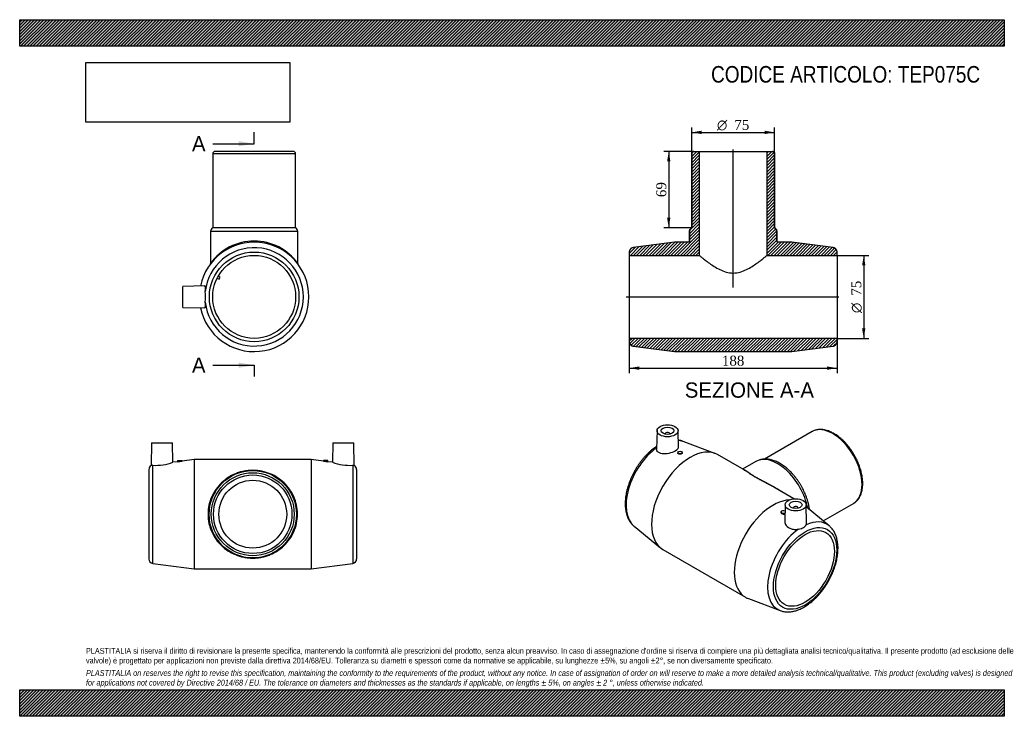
# Model space of a CAD drawing. Header units: millimetres. Extents: x 0 to 891, y 0 to 630.
import ezdxf
from ezdxf.enums import TextEntityAlignment as Align
from ezdxf.lldxf.tags import DXFTag

# ---------------------------------------------------------------- set-up
doc = ezdxf.new("R2010")
doc.units = ezdxf.units.MM
doc.header["$LTSCALE"] = 3
for name, color, linetype in [('Default', 7, 'Continuous'), ('DV4_Default', 7, 'Continuous'), ('TEP075C', 7, 'Continuous')]:
    doc.layers.add(name, color=color, linetype=linetype)
doc.styles.add('SEACAD_Solid_Edge_ANSI', font='seans.ttf')
doc.styles.add('SEACAD_Solid_Edge_ANSI1_Symbols', font='semeca1.ttf')
doc.styles.add('SEACAD_Times_New_Roman', font='times.ttf')
tags = doc.linetypes.add('CENTER2', pattern=[28.575, 19.05, -3.175, 3.175, -3.175]).pattern_tags.tags
tags[10:11] = [DXFTag(74, 4), DXFTag(75, 0), DXFTag(340, '0'), DXFTag(46, 0.0), DXFTag(50, 0.0), DXFTag(44, 0.0), DXFTag(45, 0.0)]
tags[8:9] = [DXFTag(74, 4), DXFTag(75, 0), DXFTag(340, '0'), DXFTag(46, 0.0), DXFTag(50, 0.0), DXFTag(44, 0.0), DXFTag(45, 0.0)]
tags[6:7] = [DXFTag(74, 4), DXFTag(75, 0), DXFTag(340, '0'), DXFTag(46, 0.0), DXFTag(50, 0.0), DXFTag(44, 0.0), DXFTag(45, 0.0)]
tags[4:5] = [DXFTag(74, 4), DXFTag(75, 0), DXFTag(340, '0'), DXFTag(46, 0.0), DXFTag(50, 0.0), DXFTag(44, 0.0), DXFTag(45, 0.0)]
doc.dimstyles.new('ANSImm', dxfattribs={"dimtxt": 9, "dimasz": 9, "dimexe": 4.5, "dimexo": 0, "dimgap": 2.25, "dimtad": 1, "dimlfac": 1.000001, "dimdsep": 46, "dimtxsty": 'SEACAD_Times_New_Roman', "dimblk1": '_SE_FILLED', "dimblk2": '_SE_FILLED', "dimsah": 1, "dimcen": 4.5, "dimazin": 0, "dimtfac": 0.85, "dimtdec": 3, "dimtofl": 0, "dimtmove": 0, "dimatfit": 3, "dimfxl": 1, "dimarcsym": 0})
picture_1 = doc.add_image_def('image1.jpg', size_in_pixel=(4302, 1260))

# ---------------------------------------------------------------- blocks, each defined once
blk = doc.blocks.new('SE')
at = {"layer": 'TEP075C', "color": 7, "linetype": 'Continuous'}
for p, q in [((119.41, 247.26), (119.06, 226.85)), ((119.41, 247.26), (138.41, 247.26)), ((138.72, 229.7), (138.41, 247.26)), ((283.41, 247.26), (283.11, 229.7)), ((283.41, 247.26), (302.41, 247.26)), ((302.77, 226.85), (302.41, 247.26)), ((157.91, 232.26), (146.89, 230.79)), ((157.91, 232.26), (157.91, 133.26)), ((263.91, 232.26), (157.91, 232.26)), ((263.91, 232.26), (263.91, 133.26)), ((274.94, 230.79), (263.91, 232.26)), ((116.91, 223.29), (116.91, 142.22)), ((120.39, 138.26), (120.39, 226.98)), ((142.94, 230.26), (138.71, 229.7)), ((142.91, 231.26), (146.91, 231.26)), ((142.91, 231.26), (142.91, 230.26)), ((146.91, 230.79), (146.91, 231.26)), ((278.91, 231.26), (274.91, 231.26)), ((274.91, 231.26), (274.91, 230.79)), ((283.11, 229.7), (278.89, 230.26)), ((278.91, 230.26), (278.91, 231.26)), ((301.44, 226.98), (301.44, 138.26)), ((304.91, 223.29), (304.91, 142.22)), ((120.39, 138.26), (157.91, 133.26)), ((263.91, 133.26), (301.44, 138.26)), ((157.91, 133.26), (263.91, 133.26))]:
    blk.add_line(p, q, dxfattribs=at)
for radius in [39.5, 37.5, 35.5, 30.7]:
    blk.add_circle((210.91, 182.76), radius, dxfattribs=at)
for centre, radius, start, end in [((120.91, 223.29), 4, 117.25291, 180), ((120.13, 223.18), 3.81, 86.23111, 106.41888), ((122.81, 273.8), 46.88, 267.02895, 289.8322), ((138.44, 279.1), 49.05, 275.2313, 279.94669), ((283.39, 279.1), 49.05, 260.05331, 264.7687), ((299.01, 273.8), 46.88, 250.1678, 272.97105), ((301.69, 223.18), 3.81, 73.58112, 93.76889), ((300.91, 223.29), 4, 0, 62.75798), ((120.91, 142.22), 4, 180, 262.41101), ((300.91, 142.22), 4, 277.58899, 0)]:
    blk.add_arc(centre, radius, start, end, dxfattribs=at)
blk.add_open_spline([(170.41, 182.76), (170.41, 185.57), (170.72, 188.35), (171.89, 193.73), (172.74, 196.28), (174.92, 201.15), (176.23, 203.41), (179.2, 207.58), (180.88, 209.5), (184.49, 212.94), (186.43, 214.48), (190.63, 217.21), (192.86, 218.38), (196.4, 219.84), (197.62, 220.28), (200.14, 221.05), (201.44, 221.38), (204.09, 221.91), (205.43, 222.12), (208.18, 222.39), (209.59, 222.46), (212.37, 222.46), (213.75, 222.38), (216.48, 222.1), (217.85, 221.89), (221.82, 221.08), (224.31, 220.31), (229.06, 218.34), (231.28, 217.16), (235.43, 214.45), (237.37, 212.92), (241, 209.45), (242.66, 207.54), (245.59, 203.42), (246.89, 201.19), (249.07, 196.32), (249.93, 193.74), (251.1, 188.4), (251.41, 185.58), (251.42, 180.03), (251.11, 177.22), (249.96, 171.87), (249.12, 169.32), (246.94, 164.44), (245.64, 162.18), (242.68, 158), (241, 156.07), (237.39, 152.62), (235.45, 151.08), (231.26, 148.34), (229.02, 147.16), (225.47, 145.69), (224.26, 145.26), (221.74, 144.48), (220.43, 144.15), (217.79, 143.62), (216.44, 143.41), (213.7, 143.13), (212.28, 143.06), (209.5, 143.06), (208.12, 143.13), (205.38, 143.41), (204.01, 143.62), (200.03, 144.43), (197.54, 145.2), (192.79, 147.17), (190.56, 148.35), (186.4, 151.06), (184.46, 152.6), (180.84, 156.06), (179.17, 157.97), (176.23, 162.11), (174.94, 164.34), (173.3, 167.98), (172.81, 169.25), (171.96, 171.81), (171.6, 173.12), (170.72, 177.14), (170.41, 179.95), (170.41, 182.76)], degree=3, knots=[0, 0, 0, 0, 0.03125, 0.03125, 0.0625, 0.0625, 0.09375, 0.09375, 0.125, 0.125, 0.15625, 0.15625, 0.1875, 0.1875, 0.203125, 0.203125, 0.21875, 0.21875, 0.234375, 0.234375, 0.25, 0.25, 0.265625, 0.265625, 0.28125, 0.28125, 0.3125, 0.3125, 0.34375, 0.34375, 0.375, 0.375, 0.40625, 0.40625, 0.4375, 0.4375, 0.46875, 0.46875, 0.5, 0.5, 0.53125, 0.53125, 0.5625, 0.5625, 0.59375, 0.59375, 0.625, 0.625, 0.65625, 0.65625, 0.6875, 0.6875, 0.703125, 0.703125, 0.71875, 0.71875, 0.734375, 0.734375, 0.75, 0.75, 0.765625, 0.765625, 0.78125, 0.78125, 0.8125, 0.8125, 0.84375, 0.84375, 0.875, 0.875, 0.90625, 0.90625, 0.9375, 0.9375, 0.953125, 0.953125, 0.96875, 0.96875, 1, 1, 1, 1], dxfattribs=at)
blk = doc.blocks.new('SE1')
at = {"layer": 'TEP075C', "color": 7, "linetype": 'Continuous'}
for p, q in [((576.74, 258.33), (576.38, 241.73)), ((584.23, 255.65), (584.23, 255.15)), ((588.23, 255.15), (588.23, 255.65)), ((596.06, 243.23), (595.73, 258.33)), ((717.04, 257.46), (673.99, 232.61)), ((629.05, 237.78), (600.26, 248.65)), ((595.55, 238.66), (595.55, 237.89)), ((599.55, 238.2), (599.55, 238.66)), ((655.5, 222.76), (631.49, 236.62)), ((666.21, 230.43), (654.22, 223.5)), ((700.62, 196.71), (682.48, 207.19)), ((692.7, 191.37), (692.38, 176.32)), ((700.2, 188.69), (700.2, 188.19)), ((704.2, 188.19), (704.2, 188.69)), ((712.05, 174.77), (711.7, 191.37)), ((732.48, 172.32), (711.74, 189.29)), ((727.14, 176.69), (754.54, 192.51)), ((688.89, 184.77), (688.89, 184.31)), ((555.96, 171.92), (579.77, 152.42)), ((581.99, 150.89), (656.94, 107.61)), ((659.39, 106.46), (688.18, 95.58))]:
    blk.add_line(p, q, dxfattribs=at)
blk.add_arc((592.79, 224.33), 25.43, 72.98291, 82.96649, dxfattribs=at)
for centre, major_axis in [((586.23, 258.26), (-9.5, 0)), ((586.23, 258.26), (-5.75, 0)), ((597.55, 238.66), (2, 0)), ((702.2, 191.31), (9.5, 0)), ((702.2, 191.31), (5.75, 0)), ((710.69, 133.74), (-20.27, -35.1)), ((710.69, 133.74), (-18.75, -32.48))]:
    blk.add_ellipse(centre, major_axis=major_axis, ratio=0.57735, dxfattribs=at)
for centre, major_axis, start_param, end_param in [((735.79, 224.99), (-18.75, 32.48), 3.145451, 6.283185), ((586.23, 255.65), (-2, 0), 2.647628, 6.283185), ((586.23, 255.65), (-2, 0), 0, 0.493965), ((580.2, 209.08), (-22.25, -38.54), 3.235942, 3.404033), ((580.2, 209.08), (-22.25, -38.54), 4.047973, 6.183624), ((606.74, 193.76), (-24.75, -42.87), 3.141593, 6.283185), ((685.96, 196.22), (-19.75, 34.21), 4.165849, 6.283185), ((681.69, 150.48), (-24.75, -42.87), 3.493538, 6.283185), ((702.2, 188.69), (2, 0), 0, 3.635557), ((702.2, 188.69), (2, 0), 5.789221, 6.283185), ((735.79, 224.99), (-18.75, 32.48), 3.141593, 3.145451), ((690.89, 184.77), (-2, 0), 3.708993, 6.283185), ((690.89, 184.77), (-2, 0), 0, 2.549506), ((580.2, 209.08), (-22.25, -38.54), -0.099561, -0.09435), ((708.23, 135.16), (-22.25, -38.54), 3.047243, 3.815832), ((708.23, 135.16), (-22.25, -38.54), 4.03815, 6.377535), ((681.69, 150.48), (-24.75, -42.87), 0, 0.09435)]:
    blk.add_ellipse(centre, major_axis=major_axis, ratio=0.57735, start_param=start_param, end_param=end_param, dxfattribs=at)
for points, knots in [([(754.61, 192.57), (754.69, 192.61), (755.16, 192.86), (756.04, 193.49), (757.16, 194.43), (758.2, 195.51), (759.14, 196.71), (759.98, 198.03), (760.72, 199.45), (761.36, 200.99), (761.89, 202.62), (762.32, 204.35), (762.63, 206.17), (762.82, 208.07), (762.91, 210.03), (762.87, 212.06), (762.73, 214.14), (762.47, 216.26), (762.11, 218.41), (761.63, 220.59), (761.05, 222.79), (760.37, 224.99), (759.58, 227.19), (758.7, 229.39), (757.73, 231.56), (756.67, 233.71), (755.52, 235.82), (754.3, 237.89), (753, 239.9), (751.63, 241.86), (750.2, 243.75), (748.7, 245.56), (747.16, 247.29), (745.56, 248.93), (743.93, 250.47), (742.26, 251.91), (740.56, 253.24), (738.84, 254.45), (737.1, 255.54), (735.35, 256.51), (733.6, 257.35), (731.86, 258.05), (730.12, 258.6), (728.41, 259.02), (726.72, 259.29), (725.07, 259.41), (723.46, 259.38), (721.91, 259.21), (720.42, 258.89), (719.01, 258.43), (717.86, 257.93), (717.29, 257.59), (717.07, 257.46)], [0, 0, 0, 0, 0.00317, 0.022914, 0.042658, 0.062456, 0.08236, 0.102408, 0.122615, 0.142981, 0.163489, 0.184112, 0.20482, 0.225586, 0.246384, 0.267197, 0.288007, 0.308807, 0.329593, 0.350362, 0.371116, 0.391854, 0.412579, 0.433293, 0.453998, 0.474696, 0.495391, 0.516085, 0.53678, 0.557479, 0.578185, 0.598899, 0.619626, 0.640368, 0.661126, 0.681904, 0.702703, 0.723523, 0.744365, 0.765224, 0.786095, 0.806964, 0.827815, 0.848623, 0.869359, 0.88999, 0.910484, 0.930816, 0.950975, 0.97097, 0.990829, 1, 1, 1, 1]), ([(576.43, 244.1), (576.17, 243.92), (575.26, 243.31), (573.75, 242.23), (571.88, 240.75), (570.06, 239.16), (568.26, 237.47), (566.52, 235.68), (564.82, 233.8), (563.18, 231.84), (561.6, 229.8), (560.08, 227.69), (558.63, 225.52), (557.26, 223.29), (555.96, 221.02), (554.75, 218.7), (553.62, 216.35), (552.59, 213.97), (551.65, 211.58), (550.81, 209.17), (550.07, 206.77), (549.43, 204.36), (548.9, 201.97), (548.48, 199.6), (548.17, 197.26), (547.98, 194.95), (547.9, 192.68), (547.94, 190.47), (548.09, 188.31), (548.37, 186.22), (548.77, 184.2), (549.29, 182.27), (549.93, 180.43), (550.69, 178.7), (551.55, 177.08), (552.53, 175.57), (553.6, 174.2), (554.73, 172.99), (555.45, 172.36), (555.84, 172.03)], [0.0303688, 0.0303688, 0.0303688, 0.0303688, 0.0413954, 0.0683817, 0.0953441, 0.1222768, 0.1491776, 0.1760468, 0.2028865, 0.2297002, 0.2564919, 0.2832663, 0.3100281, 0.3367824, 0.3635345, 0.3902892, 0.4170505, 0.4438236, 0.4706138, 0.4974263, 0.5242664, 0.5511387, 0.5780476, 0.6049966, 0.6319878, 0.6590215, 0.6860947, 0.7132005, 0.7403263, 0.7674436, 0.7945196, 0.8215123, 0.8483713, 0.8750419, 0.9014718, 0.9276203, 0.9534657, 0.9790116, 1, 1, 1, 1]), ([(596.06, 243.24), (596.06, 243.05), (596.03, 242.86), (595.69, 241.76), (594.72, 240.82), (591.64, 239.03), (589.62, 238.25), (585.37, 237.28), (583.22, 237.11), (579.5, 237.68), (578, 238.41), (576.73, 240.01), (576.48, 240.62), (576.38, 241.41), (576.38, 241.57), (576.38, 241.72)], [0.3480847, 0.3480847, 0.3480847, 0.3480847, 0.375, 0.375, 0.5, 0.5, 0.625, 0.625, 0.75, 0.75, 0.875, 0.875, 0.9375, 0.9375, 0.952837, 0.952837, 0.952837, 0.952837]), ([(599.55, 238.2), (599.55, 238.2), (599.55, 238.19), (599.54, 237.93), (599.31, 237.66), (598.55, 237.24), (598.03, 237.09), (596.97, 237), (596.47, 237.07), (595.75, 237.39), (595.54, 237.64), (595.55, 237.92)], [0.4964597, 0.4964597, 0.4964597, 0.4964597, 0.5, 0.5, 0.625, 0.625, 0.75, 0.75, 0.875, 0.875, 1, 1, 1, 1]), ([(714.74, 186.85), (714.69, 187.19), (714.54, 188.28), (714.23, 190.11), (713.73, 192.37), (713.13, 194.64), (712.42, 196.91), (711.61, 199.17), (710.71, 201.43), (709.71, 203.66), (708.62, 205.86), (707.44, 208.03), (706.19, 210.15), (704.85, 212.22), (703.45, 214.23), (701.98, 216.17), (700.44, 218.04), (698.85, 219.82), (697.21, 221.52), (695.52, 223.11), (693.8, 224.61), (692.03, 226), (690.24, 227.27), (688.42, 228.42), (686.59, 229.45), (684.74, 230.34), (682.89, 231.1), (681.04, 231.71), (679.21, 232.17), (677.4, 232.48), (675.62, 232.63), (673.88, 232.63), (672.2, 232.48), (670.58, 232.18), (669.04, 231.74), (667.54, 231.15), (666.69, 230.69), (666.2, 230.42)], [0.3026025, 0.3026025, 0.3026025, 0.3026025, 0.3121691, 0.3326553, 0.3531139, 0.3735439, 0.3939466, 0.414325, 0.4346827, 0.4550241, 0.475354, 0.4956771, 0.5159987, 0.5363234, 0.556655, 0.5769987, 0.5973599, 0.6177435, 0.6381544, 0.6585972, 0.6790756, 0.6995923, 0.720148, 0.7407408, 0.7613644, 0.7820069, 0.8026407, 0.8232334, 0.8437433, 0.8641214, 0.8843164, 0.9042829, 0.9239906, 0.9434312, 0.9626214, 0.9816017, 1, 1, 1, 1]), ([(654.37, 223.46), (654.64, 223.47), (654.94, 223.41), (655.84, 223.04), (656.5, 222.63), (658.22, 221.45), (659.25, 220.69), (661.25, 219.33), (662, 218.84), (663.64, 217.81), (664.53, 217.27), (666.47, 216.15), (667.53, 215.57), (669.71, 214.39), (670.85, 213.79), (673.18, 212.57), (674.39, 211.95), (676.81, 210.69), (678.02, 210.06), (681.63, 208.12), (684.04, 206.77), (687.86, 204.41), (689.31, 203.46), (690.71, 202.47)], [0.636581, 0.636581, 0.636581, 0.636581, 0.65625, 0.65625, 0.6875, 0.6875, 0.71875, 0.71875, 0.734375, 0.734375, 0.75, 0.75, 0.765625, 0.765625, 0.78125, 0.78125, 0.796875, 0.796875, 0.8125, 0.8125, 0.84375, 0.84375, 0.8637565, 0.8637565, 0.8637565, 0.8637565]), ([(682.48, 207.19), (681.28, 207.88), (680.08, 208.55), (677.67, 209.86), (676.45, 210.51), (674.03, 211.79), (672.81, 212.43), (670.46, 213.67), (669.32, 214.27), (667.13, 215.47), (666.06, 216.06), (664.1, 217.2), (663.19, 217.74), (661.52, 218.78), (660.75, 219.28), (658.67, 220.66), (657.58, 221.43), (656.22, 222.32), (655.83, 222.57), (655.47, 222.78)], [0.1720128, 0.1720128, 0.1720128, 0.1720128, 0.1875, 0.1875, 0.203125, 0.203125, 0.21875, 0.21875, 0.234375, 0.234375, 0.25, 0.25, 0.265625, 0.265625, 0.28125, 0.28125, 0.3125, 0.3125, 0.3274167, 0.3274167, 0.3274167, 0.3274167]), ([(688.89, 184.31), (688.89, 184.3), (688.89, 184.29), (688.9, 183.93), (689.13, 183.57), (689.88, 183.04), (690.4, 182.87), (690.93, 182.85)], [0.7463242, 0.7463242, 0.7463242, 0.7463242, 0.75, 0.75, 0.875, 0.875, 1, 1, 1, 1]), ([(690.93, 182.85), (691.46, 182.82), (691.97, 182.94), (692.41, 183.21), (692.48, 183.26), (692.54, 183.31)], [0, 0, 0, 0, 0.125, 0.125, 0.151385, 0.151385, 0.151385, 0.151385]), ([(688.17, 95.61), (688.51, 95.47), (689.29, 95.18), (690.74, 94.8), (692.39, 94.51), (694.12, 94.37), (695.89, 94.37), (697.7, 94.51), (699.56, 94.8), (701.44, 95.23), (703.35, 95.81), (705.28, 96.53), (707.21, 97.39), (709.14, 98.39), (711.06, 99.52), (712.97, 100.77), (714.86, 102.15), (716.72, 103.63), (718.55, 105.23), (720.34, 106.93), (722.08, 108.73), (723.77, 110.61), (725.41, 112.58), (726.98, 114.63), (728.5, 116.74), (729.94, 118.92), (731.3, 121.15), (732.59, 123.43), (733.79, 125.75), (734.91, 128.11), (735.94, 130.49), (736.87, 132.88), (737.7, 135.29), (738.43, 137.7), (739.06, 140.1), (739.58, 142.49), (739.99, 144.86), (740.29, 147.2), (740.47, 149.5), (740.54, 151.76), (740.49, 153.97), (740.32, 156.13), (740.03, 158.21), (739.62, 160.22), (739.09, 162.14), (738.44, 163.97), (737.67, 165.69), (736.79, 167.31), (735.81, 168.8), (734.73, 170.16), (733.6, 171.36), (732.87, 171.98), (732.48, 172.3)], [0, 0, 0, 0, 0.011666, 0.030643, 0.049741, 0.069007, 0.088474, 0.108155, 0.128046, 0.148129, 0.168372, 0.188739, 0.209195, 0.229705, 0.250244, 0.270786, 0.291318, 0.311831, 0.332322, 0.352788, 0.37323, 0.393649, 0.41405, 0.434433, 0.454804, 0.475166, 0.495523, 0.515878, 0.536235, 0.556598, 0.57697, 0.597355, 0.617758, 0.638183, 0.658632, 0.679109, 0.699617, 0.720157, 0.740729, 0.761331, 0.781957, 0.802597, 0.823228, 0.843825, 0.864356, 0.884781, 0.905058, 0.925149, 0.945024, 0.964667, 0.984084, 1, 1, 1, 1]), ([(692.38, 176.32), (692.35, 175.03), (692.79, 173.72), (694.71, 171.16), (696.37, 170.07), (699.37, 169.21), (700.44, 169.05), (702.61, 168.98), (703.69, 169.07), (704.74, 169.26)], [0.6473528, 0.6473528, 0.6473528, 0.6473528, 0.75, 0.75, 0.875, 0.875, 0.9375, 0.9375, 1, 1, 1, 1]), ([(704.74, 169.26), (705.58, 169.41), (706.37, 169.56), (707.49, 169.88), (707.86, 170), (708.54, 170.28), (708.86, 170.43), (709.47, 170.78), (709.76, 170.98), (710.28, 171.4), (710.52, 171.62), (710.95, 172.09), (711.14, 172.33), (711.47, 172.81), (711.61, 173.05), (711.72, 173.29)], [0, 0, 0, 0, 0.25, 0.25, 0.375, 0.375, 0.5, 0.5, 0.625, 0.625, 0.75, 0.75, 0.875, 0.875, 1, 1, 1, 1])]:
    blk.add_open_spline(points, degree=3, knots=knots, dxfattribs=at)
blk.add_open_spline([(711.72, 173.29), (711.95, 173.76), (712.06, 174.26), (712.05, 174.77)], degree=3, dxfattribs=at)
blk = doc.blocks.new('SE2')
at = {"layer": 'TEP075C', "color": 7, "linetype": 'Continuous'}
for p, q in [((249.68, 508.83), (174.68, 508.83)), ((174.68, 508.83), (174.68, 441.83)), ((247.68, 510.83), (176.68, 510.83)), ((249.68, 441.83), (249.68, 508.83)), ((251.68, 438.37), (172.68, 438.37)), ((172.68, 438.37), (172.68, 409.51)), ((249.68, 441.83), (174.68, 441.83)), ((251.68, 409.51), (251.68, 438.37)), ((178.75, 396.32), (180.5, 395.38)), ((181.45, 397.14), (179.7, 398.08)), ((180.5, 395.38), (181.45, 397.14)), ((167.61, 389.18), (147.68, 388.83)), ((147.68, 369.83), (147.68, 388.83)), ((147.68, 369.83), (167.61, 369.48))]:
    blk.add_line(p, q, dxfattribs=at)
for radius in [40.53, 37.5]:
    blk.add_circle((212.18, 379.33), radius, dxfattribs=at)
for centre, radius, start, end in [((176.68, 508.83), 2, 90, 180), ((247.68, 508.83), 2, 0, 90), ((176.68, 438.37), 4, 120, 180), ((247.68, 438.37), 4, 0, 60), ((212.18, 379.33), 49.5, 0, 168.60612), ((212.18, 381.33), 48.51, 35.48993, 144.51007), ((212.18, 379.33), 44.5, 186.36894, 173.63106), ((171.74, 409.48), 0.938, 328.29595, 1.72441), ((252.57, 409.46), 0.889, 176.69778, 211.89145), ((91.29, 379.33), 76.82, 356.31564, 3.68436), ((212.18, 379.33), 49.5, 191.39388, 0)]:
    blk.add_arc(centre, radius, start, end, dxfattribs=at)
for points, knots in [([(167.95, 384.27), (168.02, 386.14), (168.07, 387.64), (167.91, 388.94), (167.79, 389.18), (167.61, 389.18)], [0, 0, 0, 0, 0.125, 0.125, 0.1989601, 0.1989601, 0.1989601, 0.1989601]), ([(167.61, 369.49), (167.79, 369.48), (167.91, 369.72), (168.02, 370.61), (168.04, 371.19), (168.02, 372.62), (167.99, 373.45), (167.95, 374.4)], [0.8012472, 0.8012472, 0.8012472, 0.8012472, 0.875, 0.875, 0.9375, 0.9375, 1, 1, 1, 1])]:
    blk.add_open_spline(points, degree=3, knots=knots, dxfattribs=at)
blk = doc.blocks.new('SE4')
at = {"color": 7, "linetype": 'Continuous', "style": 'SEACAD_Solid_Edge_ANSI'}
blk.add_text('A', height=13.8, dxfattribs=at).set_placement((155.89, 524.73), align=Align.TOP_LEFT)
blk = doc.blocks.new('SE5')
at = {"color": 7, "linetype": 'Continuous', "style": 'SEACAD_Solid_Edge_ANSI'}
blk.add_text('A', height=13.8, dxfattribs=at).set_placement((155.89, 324.44), align=Align.TOP_LEFT)
blk = doc.blocks.new('SEANNOT_GROUP')
at = {"linetype": 'Continuous'}
blk.add_hatch(color=7, dxfattribs=at).paths.add_polyline_path([(198.29, 515.53), (212.09, 517.83), (198.29, 520.13)])
at = {"color": 7, "linetype": 'Continuous'}
blk.add_lwpolyline([(174.66, 517.83), (212.09, 517.83)], dxfattribs=at)
blk = doc.blocks.new('SEANNOT_GROUP1')
at = {"linetype": 'Continuous'}
blk.add_hatch(color=7, dxfattribs=at).paths.add_polyline_path([(198.29, 315.24), (212.09, 317.54), (198.29, 319.84)])
at = {"color": 7, "linetype": 'Continuous'}
blk.add_lwpolyline([(174.66, 317.54), (212.09, 317.54)], dxfattribs=at)
blk = doc.blocks.new('SE3')
at = {"layer": 'Default', "color": 7, "linetype": 'CENTER2'}
for p, q in [((212.09, 517.83), (212.09, 528.18)), ((212.09, 317.54), (212.09, 307.19))]:
    blk.add_line(p, q, dxfattribs=at)
at = {"layer": 'Default', "color": 7, "linetype": 'CENTER2', "const_width": 0.0001}
blk.add_lwpolyline([(212.09, 517.83), (212.09, 317.54)], dxfattribs=at)
at = {"layer": 'Default'}
for name in ['SE4', 'SEANNOT_GROUP', 'SE5', 'SEANNOT_GROUP1']:
    blk.add_blockref(name, (0, 0), dxfattribs=at)
blk = doc.blocks.new('SE6')
at = {"layer": 'TEP075C', "linetype": 'Continuous'}
h = blk.add_hatch(dxfattribs=at)
h.set_pattern_fill('LINE', scale=0.62992, angle=45, style=0)
edge = h.paths.add_edge_path()
edge.add_spline(control_points=[(610.14, 510.83), (609.88, 510.83), (609.61, 510.78), (609.13, 510.58), (608.91, 510.43), (608.63, 510.16), (608.55, 510.05), (608.4, 509.84), (608.34, 509.72), (608.19, 509.36), (608.14, 509.09), (608.14, 508.83)], knot_values=[0, 0, 0, 0, 0.25, 0.25, 0.5, 0.5, 0.625, 0.625, 0.75, 0.75, 1, 1, 1, 1], degree=3, periodic=0)
edge.add_line((608.14, 508.83), (608.14, 441.83))
edge.add_spline(control_points=[(608.14, 441.83), (607.84, 441.66), (607.55, 441.44), (607.18, 441.07), (607.07, 440.94), (606.86, 440.67), (606.76, 440.52), (606.58, 440.22), (606.51, 440.06), (606.37, 439.74), (606.32, 439.57), (606.18, 439.06), (606.14, 438.72), (606.14, 438.37)], knot_values=[0, 0, 0, 0, 0.25, 0.25, 0.375, 0.375, 0.5, 0.5, 0.625, 0.625, 0.75, 0.75, 1, 1, 1, 1], degree=3, periodic=0)
edge.add_line((606.14, 438.37), (606.14, 429.83))
edge.add_spline(control_points=[(606.14, 429.83), (606.14, 429.7), (606.11, 429.57), (606.01, 429.33), (605.94, 429.22), (605.66, 428.94), (605.4, 428.83), (605.14, 428.83)], knot_values=[0, 0, 0, 0, 0.25, 0.25, 0.5, 0.5, 1, 1, 1, 1], degree=3, periodic=0)
edge.add_line((605.14, 428.83), (592.64, 428.83))
edge.add_line((592.64, 428.83), (555.11, 423.83))
edge.add_spline(control_points=[(555.11, 423.83), (554.87, 423.8), (554.63, 423.75), (554.18, 423.6), (553.96, 423.51), (553.53, 423.28), (553.33, 423.15), (552.96, 422.85), (552.79, 422.68), (552.47, 422.32), (552.33, 422.13), (552.08, 421.72), (551.98, 421.5), (551.81, 421.05), (551.74, 420.82), (551.66, 420.35), (551.64, 420.11), (551.64, 419.87)], knot_values=[0, 0, 0, 0, 0.125, 0.125, 0.25, 0.25, 0.375, 0.375, 0.5, 0.5, 0.625, 0.625, 0.75, 0.75, 0.875, 0.875, 1, 1, 1, 1], degree=3, periodic=0)
edge.add_line((551.64, 419.87), (551.64, 416.83))
edge.add_line((551.64, 416.83), (614.94, 416.83))
edge.add_line((614.94, 416.83), (614.94, 510.83))
edge.add_line((614.94, 510.83), (610.14, 510.83))
h = blk.add_hatch(dxfattribs=at)
h.set_pattern_fill('LINE', scale=0.62992, angle=45, style=0)
edge = h.paths.add_edge_path()
edge.add_line((681.14, 510.83), (676.34, 510.83))
edge.add_line((676.34, 510.83), (676.34, 416.83))
edge.add_line((676.34, 416.83), (739.64, 416.83))
edge.add_line((739.64, 416.83), (739.64, 419.87))
edge.add_spline(control_points=[(739.64, 419.87), (739.64, 420.11), (739.61, 420.35), (739.53, 420.82), (739.46, 421.05), (739.3, 421.5), (739.19, 421.72), (738.94, 422.13), (738.8, 422.32), (738.49, 422.68), (738.31, 422.85), (737.94, 423.15), (737.74, 423.28), (737.31, 423.51), (737.09, 423.6), (736.63, 423.75), (736.4, 423.8), (736.16, 423.83)], knot_values=[0, 0, 0, 0, 0.125, 0.125, 0.25, 0.25, 0.375, 0.375, 0.5, 0.5, 0.625, 0.625, 0.75, 0.75, 0.875, 0.875, 1, 1, 1, 1], degree=3, periodic=0)
edge.add_line((736.16, 423.83), (698.64, 428.83))
edge.add_line((698.64, 428.83), (686.14, 428.83))
edge.add_spline(control_points=[(686.14, 428.83), (686, 428.83), (685.87, 428.86), (685.63, 428.96), (685.52, 429.03), (685.24, 429.31), (685.14, 429.57), (685.14, 429.83)], knot_values=[0, 0, 0, 0, 0.25, 0.25, 0.5, 0.5, 1, 1, 1, 1], degree=3, periodic=0)
edge.add_line((685.14, 429.83), (685.14, 438.37))
edge.add_spline(control_points=[(685.14, 438.37), (685.14, 438.54), (685.12, 438.72), (685.08, 439.07), (685.01, 439.41), (684.9, 439.74), (684.76, 440.06), (684.69, 440.22), (684.51, 440.52), (684.41, 440.66), (684.2, 440.94), (684.09, 441.07), (683.71, 441.45), (683.44, 441.66), (683.14, 441.83)], knot_values=[0, 0, 0, 0, 0.125, 0.125, 0.25, 0.375, 0.375, 0.5, 0.5, 0.625, 0.625, 0.75, 0.75, 1, 1, 1, 1], degree=3, periodic=0)
edge.add_line((683.14, 441.83), (683.14, 508.83))
edge.add_spline(control_points=[(683.14, 508.83), (683.14, 509.09), (683.08, 509.36), (682.93, 509.72), (682.87, 509.83), (682.73, 510.05), (682.64, 510.15), (682.46, 510.34), (682.36, 510.42), (682.14, 510.57), (682.02, 510.63), (681.78, 510.73), (681.65, 510.77), (681.4, 510.82), (681.27, 510.83), (681.14, 510.83)], knot_values=[0, 0, 0, 0, 0.25, 0.25, 0.375, 0.375, 0.5, 0.5, 0.625, 0.625, 0.75, 0.75, 0.875, 0.875, 1, 1, 1, 1], degree=3, periodic=0)
h = blk.add_hatch(dxfattribs=at)
h.set_pattern_fill('LINE', scale=0.62992, angle=45, style=0)
edge = h.paths.add_edge_path()
edge.add_line((551.64, 341.83), (551.64, 338.8))
edge.add_spline(control_points=[(551.64, 338.8), (551.64, 338.56), (551.66, 338.32), (551.74, 337.85), (551.81, 337.61), (551.98, 337.17), (552.08, 336.95), (552.32, 336.54), (552.47, 336.34), (552.78, 335.98), (552.96, 335.81), (553.34, 335.51), (553.54, 335.38), (553.96, 335.16), (554.18, 335.06), (554.64, 334.92), (554.87, 334.86), (555.11, 334.83)], knot_values=[0, 0, 0, 0, 0.125, 0.125, 0.25, 0.25, 0.375, 0.375, 0.5, 0.5, 0.625, 0.625, 0.75, 0.75, 0.875, 0.875, 1, 1, 1, 1], degree=3, periodic=0)
edge.add_line((555.11, 334.83), (592.64, 329.83))
edge.add_line((592.64, 329.83), (698.64, 329.83))
edge.add_line((698.64, 329.83), (736.16, 334.83))
edge.add_spline(control_points=[(736.16, 334.83), (736.4, 334.86), (736.64, 334.92), (737.09, 335.06), (737.31, 335.16), (737.95, 335.5), (738.33, 335.81), (738.8, 336.34), (738.94, 336.54), (739.19, 336.95), (739.3, 337.17), (739.55, 337.84), (739.64, 338.32), (739.64, 338.8)], knot_values=[0, 0, 0, 0, 0.125, 0.125, 0.25, 0.25, 0.5, 0.5, 0.625, 0.625, 0.75, 0.75, 1, 1, 1, 1], degree=3, periodic=0)
edge.add_line((739.64, 338.8), (739.64, 341.83))
edge.add_line((739.64, 341.83), (551.64, 341.83))
at = {"layer": 'DV4_Default', "color": 7, "linetype": 'CENTER2'}
for p, q in [((645.64, 387.94), (645.64, 512.58)), ((548.85, 379.33), (741.39, 379.33))]:
    blk.add_line(p, q, dxfattribs=at)
at = {"layer": 'TEP075C', "color": 7, "linetype": 'Continuous'}
for p, q in [((608.14, 508.83), (608.14, 508.83)), ((608.14, 441.83), (608.14, 508.83)), ((608.14, 508.83), (608.14, 441.83)), ((610.14, 510.83), (614.94, 510.83)), ((614.94, 510.83), (676.34, 510.83)), ((614.94, 510.83), (614.94, 416.83)), ((676.34, 510.83), (681.14, 510.83)), ((676.34, 416.83), (676.34, 510.83)), ((683.14, 508.83), (683.14, 508.83)), ((683.14, 508.83), (683.14, 441.83)), ((683.14, 441.83), (683.14, 508.83)), ((606.14, 429.83), (606.14, 438.37)), ((606.14, 438.37), (606.14, 429.83)), ((685.14, 438.37), (685.14, 429.83)), ((685.14, 429.83), (685.14, 438.37)), ((592.64, 428.83), (555.11, 423.83)), ((592.64, 428.83), (555.11, 423.83)), ((592.64, 428.83), (592.64, 428.83)), ((605.14, 428.83), (592.64, 428.83)), ((605.14, 428.83), (592.64, 428.83)), ((698.64, 428.83), (686.14, 428.83)), ((698.64, 428.83), (686.14, 428.83)), ((736.16, 423.83), (698.64, 428.83)), ((698.64, 428.83), (698.64, 428.83)), ((736.16, 423.83), (698.64, 428.83)), ((551.64, 419.87), (551.64, 416.83)), ((555.11, 423.83), (555.11, 423.83)), ((736.16, 423.83), (736.16, 423.83)), ((739.64, 416.83), (739.64, 419.87)), ((551.64, 416.83), (551.64, 341.83)), ((551.64, 416.83), (614.94, 416.83)), ((676.34, 416.83), (739.64, 416.83)), ((739.64, 416.83), (739.64, 341.83)), ((551.64, 341.83), (551.64, 338.8)), ((739.64, 341.83), (551.64, 341.83)), ((739.64, 338.8), (739.64, 341.83)), ((555.11, 334.83), (555.11, 334.83)), ((555.11, 334.83), (592.64, 329.83)), ((555.11, 334.83), (592.64, 329.83)), ((592.64, 329.83), (592.64, 329.83)), ((592.64, 329.83), (698.64, 329.83)), ((592.64, 329.83), (698.64, 329.83)), ((698.64, 329.83), (736.16, 334.83)), ((698.64, 329.83), (736.16, 334.83)), ((698.64, 329.83), (698.64, 329.83)), ((736.16, 334.83), (736.16, 334.83))]:
    blk.add_line(p, q, dxfattribs=at)
for centre, radius, start, end in [((610.14, 508.83), 2, 90, 180), ((681.14, 508.83), 2, 0, 90), ((610.14, 438.37), 4, 120, 180), ((681.14, 438.37), 4, 0, 60), ((686.12, 429.81), 0.978, 178.97016, 271.07811), ((555.64, 419.87), 4, 97.58899, 180), ((735.64, 419.87), 4, 0, 82.41101), ((555.64, 338.8), 4, 180, 262.41101), ((735.64, 338.8), 4, 277.58899, 0)]:
    blk.add_arc(centre, radius, start, end, dxfattribs=at)
for points, knots in [([(608.14, 508.83), (608.14, 509.09), (608.19, 509.36), (608.34, 509.72), (608.4, 509.84), (608.55, 510.05), (608.63, 510.16), (608.91, 510.43), (609.13, 510.58), (609.61, 510.78), (609.88, 510.83), (610.14, 510.83)], [0, 0, 0, 0, 0.25, 0.25, 0.375, 0.375, 0.5, 0.5, 0.75, 0.75, 1, 1, 1, 1]), ([(681.14, 510.83), (681.27, 510.83), (681.4, 510.82), (681.65, 510.77), (681.78, 510.73), (682.02, 510.63), (682.14, 510.57), (682.36, 510.42), (682.46, 510.34), (682.64, 510.15), (682.73, 510.05), (682.87, 509.83), (682.93, 509.72), (683.08, 509.36), (683.14, 509.09), (683.14, 508.83)], [0, 0, 0, 0, 0.125, 0.125, 0.25, 0.25, 0.375, 0.375, 0.5, 0.5, 0.625, 0.625, 0.75, 0.75, 1, 1, 1, 1]), ([(606.14, 438.37), (606.14, 438.72), (606.18, 439.06), (606.32, 439.57), (606.37, 439.74), (606.51, 440.06), (606.58, 440.22), (606.76, 440.52), (606.86, 440.67), (607.07, 440.94), (607.18, 441.07), (607.55, 441.44), (607.84, 441.66), (608.14, 441.83)], [0, 0, 0, 0, 0.25, 0.25, 0.375, 0.375, 0.5, 0.5, 0.625, 0.625, 0.75, 0.75, 1, 1, 1, 1]), ([(683.14, 441.83), (683.44, 441.66), (683.71, 441.45), (684.09, 441.07), (684.2, 440.94), (684.41, 440.66), (684.51, 440.52), (684.69, 440.22), (684.76, 440.06), (684.9, 439.74), (685.01, 439.41), (685.08, 439.07), (685.12, 438.72), (685.14, 438.54), (685.14, 438.37)], [0, 0, 0, 0, 0.25, 0.25, 0.375, 0.375, 0.5, 0.5, 0.625, 0.625, 0.75, 0.875, 0.875, 1, 1, 1, 1]), ([(606.14, 429.83), (606.14, 429.7), (606.11, 429.57), (606.01, 429.33), (605.94, 429.22), (605.66, 428.94), (605.4, 428.83), (605.14, 428.83)], [0, 0, 0, 0, 0.25, 0.25, 0.5, 0.5, 1, 1, 1, 1]), ([(686.14, 428.83), (686, 428.83), (685.87, 428.86), (685.63, 428.96), (685.52, 429.03), (685.24, 429.31), (685.14, 429.57), (685.14, 429.83)], [0, 0, 0, 0, 0.25, 0.25, 0.5, 0.5, 1, 1, 1, 1]), ([(555.11, 423.83), (554.87, 423.8), (554.63, 423.75), (554.18, 423.6), (553.96, 423.51), (553.53, 423.28), (553.33, 423.15), (552.96, 422.85), (552.79, 422.68), (552.47, 422.32), (552.33, 422.13), (552.08, 421.72), (551.98, 421.5), (551.81, 421.05), (551.74, 420.82), (551.66, 420.35), (551.64, 420.11), (551.64, 419.87)], [0, 0, 0, 0, 0.125, 0.125, 0.25, 0.25, 0.375, 0.375, 0.5, 0.5, 0.625, 0.625, 0.75, 0.75, 0.875, 0.875, 1, 1, 1, 1]), ([(739.64, 419.87), (739.64, 420.11), (739.61, 420.35), (739.53, 420.82), (739.46, 421.05), (739.3, 421.5), (739.19, 421.72), (738.94, 422.13), (738.8, 422.32), (738.49, 422.68), (738.31, 422.85), (737.94, 423.15), (737.74, 423.28), (737.31, 423.51), (737.09, 423.6), (736.63, 423.75), (736.4, 423.8), (736.16, 423.83)], [0, 0, 0, 0, 0.125, 0.125, 0.25, 0.25, 0.375, 0.375, 0.5, 0.5, 0.625, 0.625, 0.75, 0.75, 0.875, 0.875, 1, 1, 1, 1]), ([(614.94, 416.83), (614.94, 416.83), (615.16, 416.65), (616.01, 415.96), (616.66, 415.43), (618.28, 414.14), (619.27, 413.37), (621.51, 411.66), (622.75, 410.74), (625.47, 408.82), (626.96, 407.81), (630.12, 405.85), (631.79, 404.89), (635.37, 403.14), (637.31, 402.34), (641.35, 401.2), (643.52, 400.87), (647.78, 400.87), (649.94, 401.21), (653.98, 402.35), (655.91, 403.14), (659.51, 404.9), (661.18, 405.86), (664.33, 407.82), (665.82, 408.83), (668.54, 410.75), (669.78, 411.67), (672, 413.37), (673, 414.15), (674.62, 415.44), (675.26, 415.95), (676.12, 416.66), (676.34, 416.83), (676.34, 416.83)], [0.0008463, 0.0008463, 0.0008463, 0.0008463, 0.0625, 0.0625, 0.125, 0.125, 0.1875, 0.1875, 0.25, 0.25, 0.3125, 0.3125, 0.375, 0.375, 0.4375, 0.4375, 0.5, 0.5, 0.5625, 0.5625, 0.625, 0.625, 0.6875, 0.6875, 0.75, 0.75, 0.8125, 0.8125, 0.875, 0.875, 0.9375, 0.9375, 0.9991412, 0.9991412, 0.9991412, 0.9991412]), ([(551.64, 338.8), (551.64, 338.56), (551.66, 338.32), (551.74, 337.85), (551.81, 337.61), (551.98, 337.17), (552.08, 336.95), (552.32, 336.54), (552.47, 336.34), (552.78, 335.98), (552.96, 335.81), (553.34, 335.51), (553.54, 335.38), (553.96, 335.16), (554.18, 335.06), (554.64, 334.92), (554.87, 334.86), (555.11, 334.83)], [0, 0, 0, 0, 0.125, 0.125, 0.25, 0.25, 0.375, 0.375, 0.5, 0.5, 0.625, 0.625, 0.75, 0.75, 0.875, 0.875, 1, 1, 1, 1]), ([(736.16, 334.83), (736.4, 334.86), (736.64, 334.92), (737.09, 335.06), (737.31, 335.16), (737.95, 335.5), (738.33, 335.81), (738.8, 336.34), (738.94, 336.54), (739.19, 336.95), (739.3, 337.17), (739.55, 337.84), (739.64, 338.32), (739.64, 338.8)], [0, 0, 0, 0, 0.125, 0.125, 0.25, 0.25, 0.5, 0.5, 0.625, 0.625, 0.75, 0.75, 1, 1, 1, 1])]:
    blk.add_open_spline(points, degree=3, knots=knots, dxfattribs=at)
blk = doc.blocks.new('GDimGGroup')
at = {"layer": 'Default', "linetype": 'Continuous'}
for points in [[(617.14, 529.58), (608.14, 528.08), (617.14, 526.58)], [(674.14, 529.58), (674.14, 526.58), (683.14, 528.08)]]:
    blk.add_hatch(color=7, dxfattribs=at).paths.add_polyline_path(points)
at = {"layer": 'Default', "color": 7, "linetype": 'Continuous'}
for p, q in [((608.14, 508.83), (608.14, 532.58)), ((608.14, 528.08), (683.14, 528.08)), ((683.14, 508.83), (683.14, 532.58))]:
    blk.add_line(p, q, dxfattribs=at)
for s, style, p in [('O', 'SEACAD_Solid_Edge_ANSI1_Symbols', (630.98, 539.33)), ('75', 'SEACAD_Times_New_Roman', (646.64, 539.33))]:
    blk.add_text(s, height=9, dxfattribs=dict(at, style=style)).set_placement(p, align=Align.TOP_LEFT)
blk = doc.blocks.new('GDimGGroup1')
at = {"layer": 'Default', "linetype": 'Continuous'}
for points in [[(765.3, 407.83), (763.8, 416.83), (762.3, 407.83)], [(765.3, 350.83), (762.3, 350.83), (763.8, 341.83)]]:
    blk.add_hatch(color=7, dxfattribs=at).paths.add_polyline_path(points)
at = {"layer": 'Default', "color": 7, "linetype": 'Continuous'}
for p, q in [((739.64, 416.83), (768.3, 416.83)), ((763.8, 416.83), (763.8, 341.83)), ((739.64, 341.83), (768.3, 341.83))]:
    blk.add_line(p, q, dxfattribs=at)
for s, style, p in [('75', 'SEACAD_Times_New_Roman', (752.55, 380.34)), ('O', 'SEACAD_Solid_Edge_ANSI1_Symbols', (752.55, 364.68))]:
    blk.add_text(s, height=9, rotation=90, dxfattribs=dict(at, style=style)).set_placement(p, align=Align.TOP_LEFT)
blk = doc.blocks.new('DMBLK9')
at = {"layer": 'Default', "linetype": 'Continuous'}
for points in [[(560.64, 313.37), (560.64, 316.37), (551.64, 314.87)], [(730.64, 313.37), (739.64, 314.87), (730.64, 316.37)]]:
    blk.add_hatch(color=7, dxfattribs=at).paths.add_polyline_path(points)
at = {"layer": 'Default', "color": 7, "linetype": 'Continuous'}
for p, q in [((551.64, 341.83), (551.64, 310.37)), ((739.64, 341.83), (739.64, 310.37)), ((551.64, 314.87), (739.64, 314.87))]:
    blk.add_line(p, q, dxfattribs=at)
at = {"layer": 'Default', "color": 7, "linetype": 'Continuous', "style": 'SEACAD_Times_New_Roman'}
blk.add_text('188', height=9, dxfattribs=at).set_placement((635.4, 326.12), align=Align.TOP_LEFT)
blk = doc.blocks.new('_SE_FILLED')
at = {"color": 0}
blk.add_line((0, 0), (-1, 0), dxfattribs=at)
blk.add_solid([(0, 0), (-1, -0.1665), (-1, 0.1665), (0, 0)], dxfattribs=at)
blk = doc.blocks.new('DMBLK10')
at = {"layer": 'Default', "linetype": 'Continuous'}
for points in [[(585.83, 501.83), (588.83, 501.83), (587.33, 510.83)], [(585.83, 450.83), (587.33, 441.83), (588.83, 450.83)]]:
    blk.add_hatch(color=7, dxfattribs=at).paths.add_polyline_path(points)
at = {"layer": 'Default', "color": 7, "linetype": 'Continuous'}
for p, q in [((610.14, 510.83), (582.83, 510.83)), ((587.33, 510.83), (587.33, 441.83)), ((608.14, 441.83), (582.83, 441.83))]:
    blk.add_line(p, q, dxfattribs=at)
at = {"layer": 'Default', "color": 7, "linetype": 'Continuous', "style": 'SEACAD_Times_New_Roman'}
blk.add_text('69', height=9, rotation=90, dxfattribs=at).set_placement((576.08, 469.51), align=Align.TOP_LEFT)

msp = doc.modelspace()

# ---------------------------------------------------------------- hatches: boundary and pattern name
at = {"layer": 'Default', "linetype": 'Continuous'}
h = msp.add_hatch(dxfattribs=at)
h.set_pattern_fill('LINE', scale=0.629921, angle=45, style=0)
h.paths.add_polyline_path([(891, 606), (891, 630), (0, 630), (0, 606)])
for points in [[(891, 606), (891, 630), (0, 630), (0, 606)], [(891, 0), (891, 24), (0, 24), (0, 0)]]:
    msp.add_hatch(color=7, dxfattribs=at).paths.add_polyline_path(points)
h = msp.add_hatch(dxfattribs=at)
h.set_pattern_fill('LINE', scale=0.62992, angle=45, style=0)
h.paths.add_polyline_path([(891, 0), (891, 24), (0, 24), (0, 0)])

# ---------------------------------------------------------------- linework, layer by layer
at = {"layer": 'Default', "color": 7, "linetype": 'Continuous'}
for p, q in [((0, 630), (891, 630)), ((0, 606), (0, 630)), ((891, 630), (891, 606)), ((891, 606), (0, 606)), ((0, 24), (891, 24)), ((0, 0), (0, 24)), ((891, 24), (891, 0)), ((891, 0), (0, 0))]:
    msp.add_line(p, q, dxfattribs=at)

# ---------------------------------------------------------------- block references
at = {"layer": 'Default'}
for name in ['GDimGGroup', 'SE3', 'SE2', 'SE6', 'GDimGGroup1', 'SE1', 'SE']:
    msp.add_blockref(name, (0, 0), dxfattribs=at)

# ---------------------------------------------------------------- texts
at = {"layer": 'Default', "color": 7, "linetype": 'Continuous', "style": 'SEACAD_Solid_Edge_ANSI'}
msp.add_text('SEZIONE A-A', height=13.8, dxfattribs=at).set_placement((601.8672, 301.9408), align=Align.TOP_LEFT)
at = {"layer": 'Default', "attachment_point": 1}
for s, insert, char_height, width in [('{\\fArial Narrow|b0||i0||c0|p34;\\C7;\\H15.;\\W1.;CODICE ARTICOLO: TEP075C}', (625.6375, 588.1006), 15, 254.430372), ("{\\fArial Narrow|b0||i0||c0|p34;\\C7;\\H5.25;\\W1.;PLASTITALIA si riserva il diritto di revisionare la presente specifica, mantenendo la conformità alle prescrizioni del prodotto, senza alcun preavviso. In caso di assegnazione d'ordine si riserva di compiere una più dettagliata analisi tecnico/qualitativa. Il presente prodotto (ad esclusione delle \\P}{\\fArial Narrow|b0||i0||c0|p34;\\C7;\\H5.25;\\W1.;valvole) è progettato per applicazioni non previste dalla direttiva 2014/68/EU. Tolleranza su diametri e spessori come da normative se applicabile, su lunghezze ±5%, su angoli ±2°, se non diversamente specificato.\\P}{\\fArial Narrow|b0||i0||c0|p34;\\C7;\\H1.5;\\W1.;   \\P}{\\fArial Narrow|b0||i1||c0|p34;\\C7;\\H5.25;\\W1.;PLASTITALIA on reserves the right to revise this specification, maintaining the conformity to the requirements of the product, without any notice. In case of assignation of order on will reserve to make a more detailed analysis technical/qualitative. This product (excluding valves) is designed \\P}{\\fArial Narrow|b0||i1||c0|p34;\\C7;\\H5.25;\\W1.;for applications not covered by Directive 2014/68 / EU. The tolerance on diameters and thicknesses as the standards if applicable, on lengths ± 5%, on angles ± 2 °, unless otherwise indicated.\\P}", (60, 61.8071), 5.25, 771)]:
    msp.add_mtext(s, dxfattribs=dict(at, insert=insert, char_height=char_height, width=width))

# ---------------------------------------------------------------- dimensions: what is measured, and where the dimension line sits
at = {"layer": 'Default', "color": 7, "linetype": 'Continuous'}
for base, p1, p2, angle, picture, middle, dimtype in [((587.331, 441.832), (610.1358, 510.8319), (608.1357, 441.832), 90, 'DMBLK10', (587.331, 476.3319), 160), ((551.6358, 314.8709), (551.6358, 341.8321), (739.6356, 341.8321), 0, 'DMBLK9', (645.6357, 314.8709), 161)]:
    dim = msp.add_linear_dim(base=base, p1=p1, p2=p2, angle=angle, text='\\A1;<>', dimstyle='ANSImm', dxfattribs=at)
    dim.commit()
    dim.dimension.update_dxf_attribs({"geometry": picture, "text_midpoint": middle, "dimtype": dimtype})

# ---------------------------------------------------------------- pictures from other files: only their frames are drawn
image = msp.add_image(picture_1, insert=(60, 537.3095), size_in_units=(184.3714, 54))
image.dxf.flags = 7

doc.saveas('drawing.dxf')
